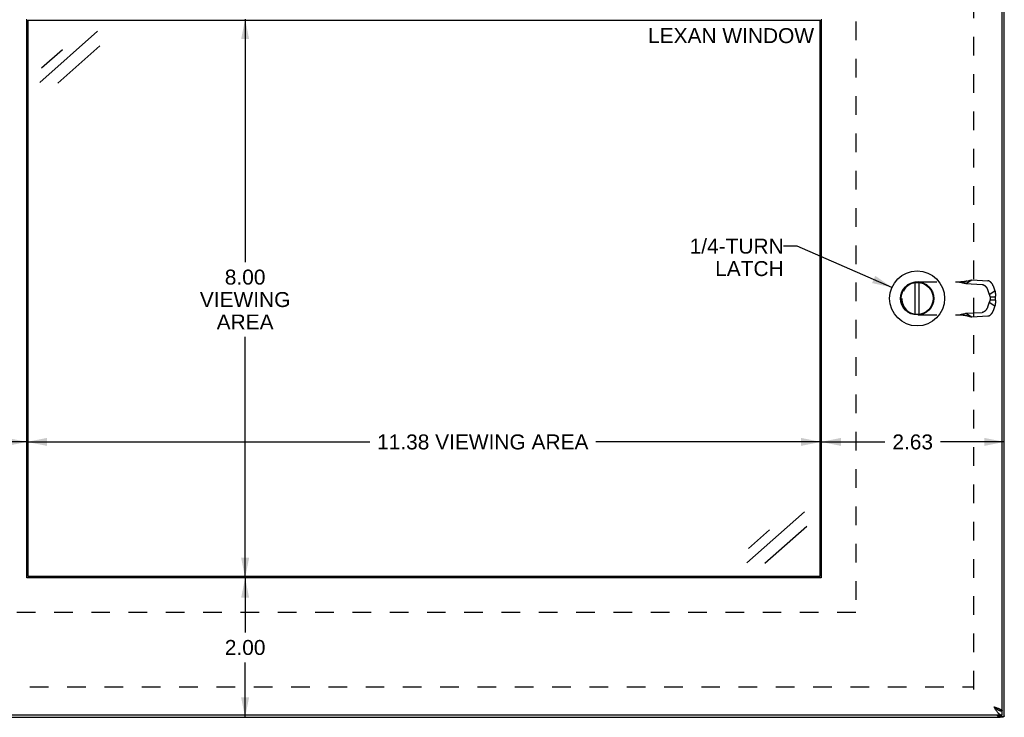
# Model space of a CAD drawing. Header units: inches. Extents: x 0 to 48.6, y 0 to 31.4.
# Tile 6 of 13: x 8.2 to 22.3, y 9.6 to 19.6. Entities that reach past the tile are written whole.
import ezdxf

# ---------------------------------------------------------------- set-up
doc = ezdxf.new("R2010")
doc.units = ezdxf.units.IN
doc.header["$LTSCALE"] = 2.671429
doc.header["$MEASUREMENT"] = 0
doc.linetypes.add('HIDDEN', pattern=[0.2, 0.1, -0.1])
doc.layers.get('0').update_dxf_attribs({"linetype": 'CONTINUOUS'})
doc.layers.add('DEFAULT_2', color=8, linetype='HIDDEN')
doc.layers.add('DIMENSIONS', color=7, linetype='CONTINUOUS')
doc.styles.get("Standard").update_dxf_attribs({"font": 'arial.ttf'})
doc.dimstyles.new('DIMSTYLE_1', dxfattribs={"dimtxt": 0.214286, "dimasz": 0.285714, "dimexe": 0.09, "dimexo": 0.07, "dimgap": 0.0375, "dimtad": 0, "dimtih": 1, "dimtoh": 1, "dimzin": 4, "dimdsep": 46, "dimtxsty": 'Standard', "dimblk": '_FILLED', "dimblk1": '_FILLED', "dimblk2": '_FILLED', "dimcen": 0.09, "dimazin": 1, "dimtfac": 1, "dimtofl": 0, "dimtmove": 0, "dimatfit": 3, "dimldrblk": '_FILLED', "dimfxl": 0, "dimtolj": 1, "dimtzin": 4, "dimarcsym": 0})
doc.dimstyles.get("Standard").update_dxf_attribs({"dimtxt": 0.242857, "dimasz": 0.285714, "dimexe": 0.09, "dimexo": 0.07, "dimgap": 0.09, "dimtad": 0, "dimtih": 1, "dimtoh": 1, "dimzin": 4, "dimdsep": 46, "dimtxsty": 'Standard', "dimblk": '_FILLED', "dimblk1": '_FILLED', "dimblk2": '_FILLED', "dimcen": 0.09, "dimazin": 1, "dimtp": 0.01, "dimtm": 0.01, "dimtfac": 1, "dimtofl": 0, "dimtmove": 0, "dimatfit": 3, "dimldrblk": '_FILLED', "dimfxl": 0, "dimtolj": 1, "dimtzin": 4, "dimarcsym": 0})

# ---------------------------------------------------------------- blocks, each defined once
blk = doc.blocks.new('_FILLED')
at = {"color": 0, "linetype": 'ByBlock'}
blk.add_solid([(0, 0), (-1, 0.2), (-1, -0.2)], dxfattribs=at)
blk = doc.blocks.new('*D7')
at = {"layer": 'DIMENSIONS', "color": 2, "linetype": 'Continuous'}
for p, q in [((11.381, 19.628), (11.381, 16.148)), ((11.381, 11.628), (11.381, 15.076))]:
    blk.add_line(p, q, dxfattribs=at)
at = {"layer": 'DIMENSIONS', "color": 2, "linetype": 'Continuous', "xscale": 0.2857142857, "yscale": 0.2857142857, "zscale": 0.2857142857}
for p, rotation in [((11.381, 19.628), 90), ((11.381, 11.628), 270)]:
    blk.add_blockref('_FILLED', p, dxfattribs=dict(at, rotation=rotation))
at = {"layer": 'DIMENSIONS', "color": 2, "linetype": 'Continuous', "insert": (11.381, 16.041), "char_height": 0.2143, "width": 1.29448, "attachment_point": 2, "line_spacing_factor": 0.9}
blk.add_mtext('8.00\\PVIEWING\\PAREA', dxfattribs=at)
blk = doc.blocks.new('*D8')
at = {"layer": 'DIMENSIONS', "color": 2, "linetype": 'Continuous'}
for p, q in [((8.256, 13.573), (13.167, 13.573)), ((19.631, 13.573), (16.404, 13.573))]:
    blk.add_line(p, q, dxfattribs=at)
at = {"layer": 'DIMENSIONS', "color": 2, "linetype": 'Continuous', "xscale": 0.2857142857, "yscale": 0.2857142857, "zscale": 0.2857142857, "rotation": 180}
blk.add_blockref('_FILLED', (8.256, 13.573), dxfattribs=at)
at = {"layer": 'DIMENSIONS', "color": 2, "linetype": 'Continuous', "xscale": 0.2857142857, "yscale": 0.2857142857, "zscale": 0.2857142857}
blk.add_blockref('_FILLED', (19.631, 13.573), dxfattribs=at)
at = {"layer": 'DIMENSIONS', "color": 2, "linetype": 'Continuous', "insert": (14.785, 13.68), "char_height": 0.21429, "width": 3.0223, "attachment_point": 2, "line_spacing_factor": 0.9}
blk.add_mtext('11.38 VIEWING AREA', dxfattribs=at)
blk = doc.blocks.new('*D16')
at = {"layer": 'DIMENSIONS', "color": 2, "linetype": 'Continuous'}
for p, q in [((19.631, 13.573), (20.545, 13.573)), ((22.256, 13.573), (21.342, 13.573))]:
    blk.add_line(p, q, dxfattribs=at)
at = {"layer": 'DIMENSIONS', "color": 2, "linetype": 'Continuous', "xscale": 0.2857142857, "yscale": 0.2857142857, "zscale": 0.2857142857, "rotation": 180}
blk.add_blockref('_FILLED', (19.631, 13.573), dxfattribs=at)
at = {"layer": 'DIMENSIONS', "color": 2, "linetype": 'Continuous', "xscale": 0.2857142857, "yscale": 0.2857142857, "zscale": 0.2857142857}
blk.add_blockref('_FILLED', (22.256, 13.573), dxfattribs=at)
at = {"layer": 'DIMENSIONS', "color": 2, "linetype": 'Continuous', "insert": (20.944, 13.68), "char_height": 0.2143, "width": 0.58232, "attachment_point": 2, "line_spacing_factor": 0.9}
blk.add_mtext('2.63', dxfattribs=at)
blk = doc.blocks.new('*D17')
at = {"layer": 'DIMENSIONS', "color": 2, "linetype": 'Continuous'}
for p, q in [((6.256, 13.573), (6.858, 13.573)), ((8.256, 13.573), (7.654, 13.573))]:
    blk.add_line(p, q, dxfattribs=at)
at = {"layer": 'DIMENSIONS', "color": 2, "linetype": 'Continuous', "xscale": 0.2857142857, "yscale": 0.2857142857, "zscale": 0.2857142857, "rotation": 180}
blk.add_blockref('_FILLED', (6.256, 13.573), dxfattribs=at)
at = {"layer": 'DIMENSIONS', "color": 2, "linetype": 'Continuous', "xscale": 0.2857142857, "yscale": 0.2857142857, "zscale": 0.2857142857}
blk.add_blockref('_FILLED', (8.256, 13.573), dxfattribs=at)
at = {"layer": 'DIMENSIONS', "color": 2, "linetype": 'Continuous', "insert": (7.256, 13.68), "char_height": 0.2143, "width": 0.58232, "attachment_point": 2, "line_spacing_factor": 0.9}
blk.add_mtext('2.00', dxfattribs=at)
blk = doc.blocks.new('*D18')
at = {"layer": 'DIMENSIONS', "color": 2, "linetype": 'Continuous'}
for p, q in [((11.381, 11.628), (11.381, 10.843)), ((11.381, 9.628), (11.381, 10.414))]:
    blk.add_line(p, q, dxfattribs=at)
at = {"layer": 'DIMENSIONS', "color": 2, "linetype": 'Continuous', "xscale": 0.2857142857, "yscale": 0.2857142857, "zscale": 0.2857142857}
for p, rotation in [((11.381, 11.628), 90), ((11.381, 9.628), 270)]:
    blk.add_blockref('_FILLED', p, dxfattribs=dict(at, rotation=rotation))
at = {"layer": 'DIMENSIONS', "color": 2, "linetype": 'Continuous', "insert": (11.381, 10.736), "char_height": 0.2143, "width": 0.58232, "attachment_point": 2, "line_spacing_factor": 0.9}
blk.add_mtext('2.00', dxfattribs=at)

msp = doc.modelspace()

# ---------------------------------------------------------------- linework, layer by layer
at = {"color": 3, "linetype": 'Continuous'}
for p, q in [((22.2563, 9.6495), (22.2563, 21.6075)), ((22.2258, 9.7235), (22.2258, 21.5335)), ((8.2557, 11.6285), (8.2557, 19.6285)), ((19.6307, 19.6285), (19.6307, 11.6285)), ((19.6307, 11.6285), (8.2557, 11.6285)), ((22.2258, 9.6585), (6.2858, 9.6585)), ((6.3163, 9.6285), (22.1963, 9.6285)), ((22.2046, 9.6585), (22.2135, 9.6494)), ((22.2248, 9.7235), (22.2258, 9.7235))]:
    msp.add_line(p, q, dxfattribs=at)
at = {"color": 7, "linetype": 'Continuous'}
for p, q in [((8.2714, 11.6441), (8.2714, 19.6128)), ((8.2714, 19.6128), (19.6151, 19.6128)), ((19.6151, 19.6128), (19.6151, 11.6441)), ((20.978, 15.4004), (20.978, 15.8565)), ((21.0375, 15.4004), (21.0375, 15.8565)), ((19.6151, 11.6441), (8.2714, 11.6441)), ((22.166, 9.6585), (22.1749, 9.6494)), ((22.2135, 9.6494), (22.1749, 9.6494)), ((22.1871, 9.6285), (22.1871, 9.6333)), ((22.1879, 9.6333), (22.2395, 9.6333)), ((22.2248, 9.7235), (22.1944, 9.7235)), ((22.1963, 9.6285), (22.1963, 9.6333)), ((22.2258, 9.6585), (22.2258, 9.7185))]:
    msp.add_line(p, q, dxfattribs=at)
at = {"color": 3, "linetype": 'Continuous'}
for points in [[(22.1058, 9.7785), (22.1124, 9.7764), (22.119, 9.7742), (22.1256, 9.7721), (22.1321, 9.77), (22.1386, 9.7679), (22.1449, 9.7658), (22.1511, 9.7637), (22.1572, 9.7615), (22.1631, 9.7594), (22.1689, 9.7573), (22.1744, 9.7552), (22.1798, 9.7531), (22.1849, 9.751), (22.1898, 9.7489), (22.1944, 9.7467), (22.1987, 9.7446), (22.2028, 9.7425), (22.2066, 9.7404), (22.21, 9.7383), (22.2131, 9.7362), (22.2159, 9.734), (22.2184, 9.7319), (22.2205, 9.7298), (22.2223, 9.7277), (22.2237, 9.7256), (22.2248, 9.7235)], [(22.1058, 9.7785), (22.1101, 9.7717), (22.1144, 9.765), (22.1186, 9.7584), (22.1229, 9.7518), (22.1272, 9.7452), (22.1315, 9.7388), (22.1358, 9.7325), (22.1401, 9.7264), (22.1444, 9.7204), (22.1486, 9.7146), (22.1529, 9.709), (22.1572, 9.7037), (22.1615, 9.6985), (22.1658, 9.6936), (22.17, 9.689), (22.1743, 9.6847), (22.1786, 9.6806), (22.1829, 9.6769), (22.1872, 9.6734), (22.1915, 9.6704), (22.1958, 9.6676), (22.2001, 9.6652), (22.2043, 9.6632), (22.2086, 9.6615), (22.2129, 9.6602), (22.2172, 9.6592), (22.2215, 9.6587), (22.2258, 9.6585)], [(22.149, 9.6585), (22.1496, 9.6579), (22.1538, 9.6538), (22.1577, 9.65), (22.1614, 9.6464), (22.1649, 9.6431), (22.1681, 9.6401), (22.1711, 9.6374), (22.174, 9.6351), (22.1766, 9.6331), (22.179, 9.6314), (22.1813, 9.6301), (22.1834, 9.6292), (22.1853, 9.6287), (22.1871, 9.6285)], [(22.2135, 9.6494), (22.2161, 9.6475), (22.2187, 9.6456), (22.2212, 9.6437), (22.2236, 9.6418), (22.226, 9.6399), (22.2282, 9.638)], [(22.2395, 9.6333), (22.2381, 9.6334), (22.2364, 9.6337), (22.2347, 9.6342), (22.233, 9.6349), (22.2313, 9.6358), (22.2298, 9.6368), (22.2282, 9.638)], [(22.2483, 9.6384), (22.2474, 9.6372), (22.2465, 9.6361), (22.2454, 9.6352), (22.2441, 9.6344), (22.2428, 9.6338), (22.2413, 9.6335), (22.2397, 9.6333), (22.2395, 9.6333)], [(22.2508, 9.6422), (22.2504, 9.6416), (22.25, 9.6409), (22.2496, 9.6403), (22.2492, 9.6397), (22.2487, 9.639), (22.2483, 9.6384)], [(22.2531, 9.6454), (22.2527, 9.6449), (22.2524, 9.6443), (22.252, 9.6438), (22.2516, 9.6433), (22.2512, 9.6427), (22.2508, 9.6422)], [(22.2551, 9.648), (22.2549, 9.6476), (22.2546, 9.6471), (22.2542, 9.6467), (22.2539, 9.6463), (22.2535, 9.6458), (22.2531, 9.6454)], [(22.2561, 9.6492), (22.256, 9.649), (22.2559, 9.6488), (22.2557, 9.6486), (22.2555, 9.6484), (22.2553, 9.6482), (22.2551, 9.648)], [(22.2563, 9.6495), (22.2563, 9.6494), (22.2563, 9.6494), (22.2563, 9.6494), (22.2562, 9.6493), (22.2562, 9.6493), (22.2561, 9.6492)]]:
    msp.add_lwpolyline(points, dxfattribs=at)
at = {"color": 7, "linetype": 'Continuous'}
for points in [[(22.1058, 9.7785), (22.1097, 9.776), (22.1136, 9.7735), (22.1175, 9.771), (22.1213, 9.7685), (22.1251, 9.766), (22.1287, 9.7635), (22.1323, 9.761), (22.1358, 9.7585), (22.1391, 9.756), (22.1423, 9.7535), (22.1453, 9.751), (22.1482, 9.7485), (22.1509, 9.746), (22.1534, 9.7435), (22.1534, 9.7434)], [(22.1058, 9.7785), (22.1101, 9.7751), (22.1144, 9.7717), (22.1186, 9.7684), (22.1229, 9.7651), (22.1272, 9.7619), (22.1315, 9.7586), (22.1358, 9.7555), (22.1401, 9.7524), (22.1444, 9.7494), (22.1486, 9.7465), (22.1529, 9.7437)], [(22.1529, 9.7437), (22.1572, 9.7411), (22.1615, 9.7385), (22.1658, 9.7361)], [(22.1658, 9.7361), (22.17, 9.7337), (22.1743, 9.7316), (22.1786, 9.7295), (22.1829, 9.7277), (22.1872, 9.726), (22.1915, 9.7244)], [(22.1749, 9.6494), (22.1762, 9.6475), (22.1775, 9.6456), (22.1787, 9.6437), (22.18, 9.6418), (22.1811, 9.6399), (22.1823, 9.638)], [(22.1879, 9.6333), (22.1874, 9.6333), (22.1869, 9.6335), (22.1863, 9.6338), (22.1856, 9.6341), (22.185, 9.6346), (22.1843, 9.6353), (22.1836, 9.636), (22.183, 9.637), (22.1823, 9.638)], [(22.1915, 9.7244), (22.1958, 9.723), (22.2001, 9.7218), (22.2043, 9.7208), (22.2086, 9.72), (22.2129, 9.7193), (22.2172, 9.7188), (22.2215, 9.7186), (22.2258, 9.7185)]]:
    msp.add_lwpolyline(points, dxfattribs=at)
for radius in [0.3941, 0.2375, 0.23]:
    msp.add_circle((21.0078, 15.6285), radius, dxfattribs=at)
at = {"layer": 'DEFAULT_2', "color": 8, "linetype": 'HIDDEN'}
for p, q in [((21.8187, 10.0255), (21.8187, 21.2314)), ((20.1307, 20.1285), (20.1307, 11.1285)), ((21.0238, 15.8647), (21.6767, 15.8647)), ((21.7074, 15.8417), (21.7889, 15.8934)), ((21.7074, 15.8417), (21.9401, 15.8285)), ((21.7889, 15.8934), (22.0216, 15.8802)), ((22.0974, 15.8066), (22.1221, 15.7351)), ((22.0159, 15.7549), (22.0406, 15.6834)), ((22.0406, 15.6834), (22.1221, 15.7351)), ((20.7878, 15.6287), (20.7878, 15.6283)), ((22.0406, 15.5735), (22.0159, 15.502)), ((22.0406, 15.5735), (22.1221, 15.5218)), ((22.0515, 15.6506), (22.1273, 15.6506)), ((22.0515, 15.6506), (22.0515, 15.6064)), ((22.0515, 15.6064), (22.1273, 15.6064)), ((22.1221, 15.5218), (22.0974, 15.4503)), ((22.1273, 15.6506), (22.1273, 15.6064)), ((21.0238, 15.3923), (21.6767, 15.3923)), ((21.7074, 15.4152), (21.9401, 15.4284)), ((21.7074, 15.4152), (21.7889, 15.3635)), ((21.7117, 15.3832), (21.7246, 15.3798)), ((21.7246, 15.3798), (21.7364, 15.3767)), ((21.7889, 15.3635), (22.0216, 15.3767)), ((20.1307, 11.1285), (7.7557, 11.1285)), ((6.6963, 10.0661), (21.8163, 10.0661))]:
    msp.add_line(p, q, dxfattribs=at)
for points in [[(21.6009, 15.8647), (21.6147, 15.8619), (21.6284, 15.8592), (21.6419, 15.8564), (21.6553, 15.8536), (21.6686, 15.8507), (21.6817, 15.8478), (21.6946, 15.8448), (21.7074, 15.8417)], [(21.7246, 15.8771), (21.7183, 15.8755), (21.7117, 15.8739), (21.7051, 15.8725), (21.6984, 15.8712), (21.6918, 15.8699), (21.6851, 15.8688), (21.6784, 15.8679), (21.6717, 15.867), (21.6649, 15.8663), (21.6582, 15.8657), (21.6515, 15.8653), (21.6448, 15.8649), (21.6381, 15.8647), (21.6317, 15.8647)], [(21.6767, 15.8647), (21.6857, 15.8669), (21.6945, 15.8692), (21.7032, 15.8715), (21.7117, 15.8737), (21.7364, 15.8802)], [(21.7364, 15.8802), (21.7443, 15.8823), (21.7521, 15.8843), (21.7598, 15.8863), (21.7673, 15.8882), (21.7747, 15.89), (21.7819, 15.8918), (21.7889, 15.8934)], [(21.9401, 15.8285), (21.9417, 15.8284), (21.9434, 15.8282), (21.945, 15.8279), (21.9467, 15.8276), (21.9484, 15.8272), (21.9502, 15.8267), (21.9519, 15.8262), (21.9537, 15.8255), (21.9554, 15.8249), (21.9572, 15.8241), (21.959, 15.8233), (21.9607, 15.8225), (21.9625, 15.8215), (21.9643, 15.8205), (21.9661, 15.8195), (21.9679, 15.8183), (21.9697, 15.8172), (21.9714, 15.8159), (21.9732, 15.8146), (21.975, 15.8133), (21.9767, 15.8119), (21.9785, 15.8104), (21.9802, 15.8089), (21.9819, 15.8073), (21.9836, 15.8057), (21.9853, 15.8041), (21.9869, 15.8024), (21.9886, 15.8006), (21.9902, 15.7988), (21.9918, 15.797), (21.9933, 15.7951), (21.9948, 15.7932), (21.9963, 15.7913), (21.9978, 15.7893), (21.9992, 15.7873), (22.0006, 15.7853), (22.002, 15.7832), (22.0033, 15.7811), (22.0046, 15.779), (22.0059, 15.7769), (22.0071, 15.7747), (22.0082, 15.7726), (22.0094, 15.7704), (22.0104, 15.7682), (22.0115, 15.766), (22.0125, 15.7638), (22.0134, 15.7616), (22.0143, 15.7593), (22.0151, 15.7571), (22.0159, 15.7549)], [(22.0974, 15.8066), (22.0966, 15.8088), (22.0958, 15.8111), (22.0949, 15.8133), (22.094, 15.8155), (22.093, 15.8177), (22.0919, 15.8199), (22.0909, 15.8221), (22.0897, 15.8243), (22.0886, 15.8264), (22.0874, 15.8286), (22.0861, 15.8307), (22.0848, 15.8328), (22.0835, 15.8349), (22.0821, 15.837), (22.0807, 15.839), (22.0793, 15.841), (22.0778, 15.843), (22.0763, 15.8449), (22.0748, 15.8468), (22.0733, 15.8487), (22.0717, 15.8505), (22.0701, 15.8523), (22.0684, 15.8541), (22.0668, 15.8558), (22.0651, 15.8574), (22.0634, 15.8591), (22.0617, 15.8606), (22.06, 15.8621), (22.0582, 15.8636), (22.0565, 15.865), (22.0547, 15.8663), (22.053, 15.8676), (22.0512, 15.8689), (22.0494, 15.8701), (22.0476, 15.8712), (22.0458, 15.8722), (22.044, 15.8732), (22.0423, 15.8742), (22.0405, 15.875), (22.0387, 15.8758), (22.0369, 15.8766), (22.0352, 15.8773), (22.0334, 15.8779), (22.0317, 15.8784), (22.03, 15.8789), (22.0283, 15.8793), (22.0266, 15.8796), (22.0249, 15.8799), (22.0232, 15.8801), (22.0216, 15.8802)], [(22.0406, 15.6834), (22.0417, 15.6812), (22.0427, 15.679), (22.0437, 15.6767), (22.0447, 15.6744), (22.0456, 15.6721), (22.0464, 15.6697), (22.0472, 15.6674), (22.048, 15.665), (22.0487, 15.6626), (22.0493, 15.6602), (22.0499, 15.6578), (22.0505, 15.6554), (22.051, 15.653), (22.0515, 15.6506)], [(22.1221, 15.7351), (22.1231, 15.7312), (22.1239, 15.7272), (22.1247, 15.7232), (22.1255, 15.7191), (22.1261, 15.715), (22.1267, 15.7109), (22.1272, 15.7067), (22.1276, 15.7025), (22.128, 15.6983), (22.1283, 15.694), (22.1285, 15.6897), (22.1287, 15.6854), (22.1287, 15.6811), (22.1287, 15.6768), (22.1287, 15.6725), (22.1285, 15.6681), (22.1283, 15.6637), (22.1281, 15.6593), (22.1277, 15.655), (22.1273, 15.6506)], [(22.0515, 15.6064), (22.051, 15.6039), (22.0505, 15.6015), (22.0499, 15.5991), (22.0493, 15.5967), (22.0487, 15.5943), (22.048, 15.5919), (22.0472, 15.5895), (22.0464, 15.5872), (22.0456, 15.5849), (22.0447, 15.5825), (22.0437, 15.5803), (22.0427, 15.578), (22.0417, 15.5757), (22.0406, 15.5735)], [(22.1273, 15.6064), (22.1278, 15.6015), (22.1281, 15.5966), (22.1284, 15.5918), (22.1286, 15.5869), (22.1287, 15.5821), (22.1287, 15.5772), (22.1287, 15.5724), (22.1285, 15.5677), (22.1283, 15.5629), (22.128, 15.5582), (22.1275, 15.5535), (22.127, 15.5488), (22.1264, 15.5442), (22.1258, 15.5396), (22.125, 15.5351), (22.1241, 15.5306), (22.1232, 15.5262), (22.1221, 15.5218)], [(21.6009, 15.3923), (21.6147, 15.395), (21.6284, 15.3978), (21.6419, 15.4005), (21.6553, 15.4033), (21.6686, 15.4062), (21.6817, 15.4091), (21.6946, 15.4121), (21.7074, 15.4152)], [(21.6317, 15.3923), (21.6381, 15.3922), (21.6448, 15.392), (21.6515, 15.3917), (21.6582, 15.3912), (21.6649, 15.3906), (21.6717, 15.3899), (21.6784, 15.3891), (21.6851, 15.3881), (21.6918, 15.387), (21.6984, 15.3858), (21.7051, 15.3844), (21.7117, 15.383), (21.7183, 15.3814), (21.7246, 15.3798)], [(21.6767, 15.3923), (21.6857, 15.39), (21.6945, 15.3877), (21.7032, 15.3855), (21.7117, 15.3832)], [(21.7364, 15.3767), (21.7443, 15.3746), (21.7521, 15.3726), (21.7598, 15.3706), (21.7673, 15.3687), (21.7747, 15.3669), (21.7819, 15.3652), (21.7889, 15.3635)], [(22.0159, 15.502), (22.0151, 15.4998), (22.0143, 15.4976), (22.0134, 15.4954), (22.0125, 15.4932), (22.0115, 15.4909), (22.0104, 15.4887), (22.0094, 15.4865), (22.0082, 15.4844), (22.0071, 15.4822), (22.0059, 15.4801), (22.0046, 15.4779), (22.0033, 15.4758), (22.002, 15.4737), (22.0006, 15.4717), (21.9992, 15.4696), (21.9978, 15.4676), (21.9963, 15.4657), (21.9948, 15.4637), (21.9933, 15.4618), (21.9918, 15.4599), (21.9902, 15.4581), (21.9886, 15.4563), (21.9869, 15.4546), (21.9853, 15.4529), (21.9836, 15.4512), (21.9819, 15.4496), (21.9802, 15.448), (21.9785, 15.4465), (21.9767, 15.4451), (21.975, 15.4437), (21.9732, 15.4423), (21.9714, 15.441), (21.9697, 15.4398), (21.9679, 15.4386), (21.9661, 15.4375), (21.9643, 15.4364), (21.9625, 15.4354), (21.9607, 15.4345), (21.959, 15.4336), (21.9572, 15.4328), (21.9554, 15.4321), (21.9537, 15.4314), (21.9519, 15.4308), (21.9502, 15.4302), (21.9484, 15.4298), (21.9467, 15.4294), (21.945, 15.429), (21.9434, 15.4288), (21.9417, 15.4286), (21.9401, 15.4284)], [(22.0216, 15.3767), (22.0232, 15.3769), (22.0249, 15.377), (22.0266, 15.3773), (22.0283, 15.3776), (22.03, 15.3781), (22.0317, 15.3785), (22.0334, 15.3791), (22.0352, 15.3797), (22.0369, 15.3803), (22.0387, 15.3811), (22.0405, 15.3819), (22.0423, 15.3828), (22.044, 15.3837), (22.0458, 15.3847), (22.0476, 15.3858), (22.0494, 15.3869), (22.0512, 15.3881), (22.053, 15.3893), (22.0547, 15.3906), (22.0565, 15.3919), (22.0582, 15.3933), (22.06, 15.3948), (22.0617, 15.3963), (22.0634, 15.3979), (22.0651, 15.3995), (22.0668, 15.4011), (22.0684, 15.4029), (22.0701, 15.4046), (22.0717, 15.4064), (22.0733, 15.4082), (22.0748, 15.4101), (22.0763, 15.412), (22.0778, 15.4139), (22.0793, 15.4159), (22.0807, 15.4179), (22.0821, 15.42), (22.0835, 15.422), (22.0848, 15.4241), (22.0861, 15.4262), (22.0874, 15.4283), (22.0886, 15.4305), (22.0897, 15.4327), (22.0909, 15.4348), (22.0919, 15.437), (22.093, 15.4392), (22.094, 15.4414), (22.0949, 15.4437), (22.0958, 15.4459), (22.0966, 15.4481), (22.0974, 15.4503)]]:
    msp.add_lwpolyline(points, dxfattribs=at)
for centre, start, end in [((21.0238, 15.6287), 90, 180), ((21.0238, 15.6283), 180, 270)]:
    msp.add_arc(centre, 0.236, start, end, dxfattribs=at)
at = {"layer": 'DIMENSIONS', "color": 7, "linetype": 'Continuous'}
for p, q in [((8.4398, 18.7207), (9.2663, 19.4555)), ((8.4648, 18.9289), (8.7646, 19.1955)), ((9.2976, 19.2454), (8.6995, 18.7138)), ((18.5678, 11.8388), (19.3943, 12.5735)), ((18.5927, 12.047), (18.8926, 12.3135)), ((19.4256, 12.3635), (18.8275, 11.8318))]:
    msp.add_line(p, q, dxfattribs=at)

# ---------------------------------------------------------------- texts
at = {"layer": 'DIMENSIONS', "color": 2, "linetype": 'Continuous', "line_spacing_factor": 0.9}
for s, insert, char_height, width, attachment_point in [('LEXAN WINDOW', (18.3418, 19.4995), 0.214286, 2.373871, 2), ('1/4-TURN\\PLATCH', (19.0954, 16.4845), 0.21429, 1.345459, 3)]:
    msp.add_mtext(s, dxfattribs=dict(at, insert=insert, char_height=char_height, width=width, attachment_point=attachment_point))

# ---------------------------------------------------------------- dimensions: what is measured, and where the dimension line sits
at = {"layer": 'DIMENSIONS', "color": 2, "linetype": 'Continuous'}
for base, p1, p2, angle, picture, middle in [((6.2563, 13.573), (8.2557, 11.6285), (6.2563, 21.6236), 180, '*D17', (7.2534, 13.5718)), ((11.3812, 11.6285), (6.3256, 9.6285), (8.2557, 11.6285), 90, '*D18', (11.3786, 10.6273))]:
    dim = msp.add_linear_dim(base=base, p1=p1, p2=p2, angle=angle, dimstyle='DIMSTYLE_1', dxfattribs=at)
    dim.commit()
    dim.dimension.update_dxf_attribs({"geometry": picture, "text_midpoint": middle, "dimtype": 160})
dim = msp.add_linear_dim(base=(22.2563, 13.573), p1=(19.6307, 11.6285), p2=(22.2563, 21.6236), dimstyle='DIMSTYLE_1', dxfattribs=at)
dim.commit()
dim.dimension.update_dxf_attribs({"geometry": '*D16', "text_midpoint": (20.9409, 13.5718), "dimtype": 160})
for base, p1, p2, angle, text, picture, middle in [((11.3812, 11.6285), (8.2557, 19.6285), (8.2557, 11.6285), 270, '<>\\PVIEWING\\PAREA', '*D7', (11.3812, 15.612)), ((8.2557301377, 13.5730048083), (19.6307301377, 11.6284670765), (8.2557301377, 11.6284670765), 180, '<> VIEWING AREA', '*D8', (14.7854993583, 13.5730048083))]:
    dim = msp.add_linear_dim(base=base, p1=p1, p2=p2, angle=angle, text=text, dimstyle='DIMSTYLE_1', dxfattribs=at)
    dim.commit()
    dim.dimension.update_dxf_attribs({"geometry": picture, "text_midpoint": middle, "dimtype": 160})

# ---------------------------------------------------------------- leaders
at = {"layer": 'DIMENSIONS', "color": 2, "linetype": 'Continuous', "annotation_type": 0, "has_hookline": 1, "hookline_direction": 1, "text_width": 1.2901}
msp.add_leader([(20.6466, 15.786), (19.2912, 16.3774), (19.0954, 16.3774)], dimstyle='Standard', override={"dimtad": 0}, dxfattribs=at)

doc.saveas('drawing.dxf')
